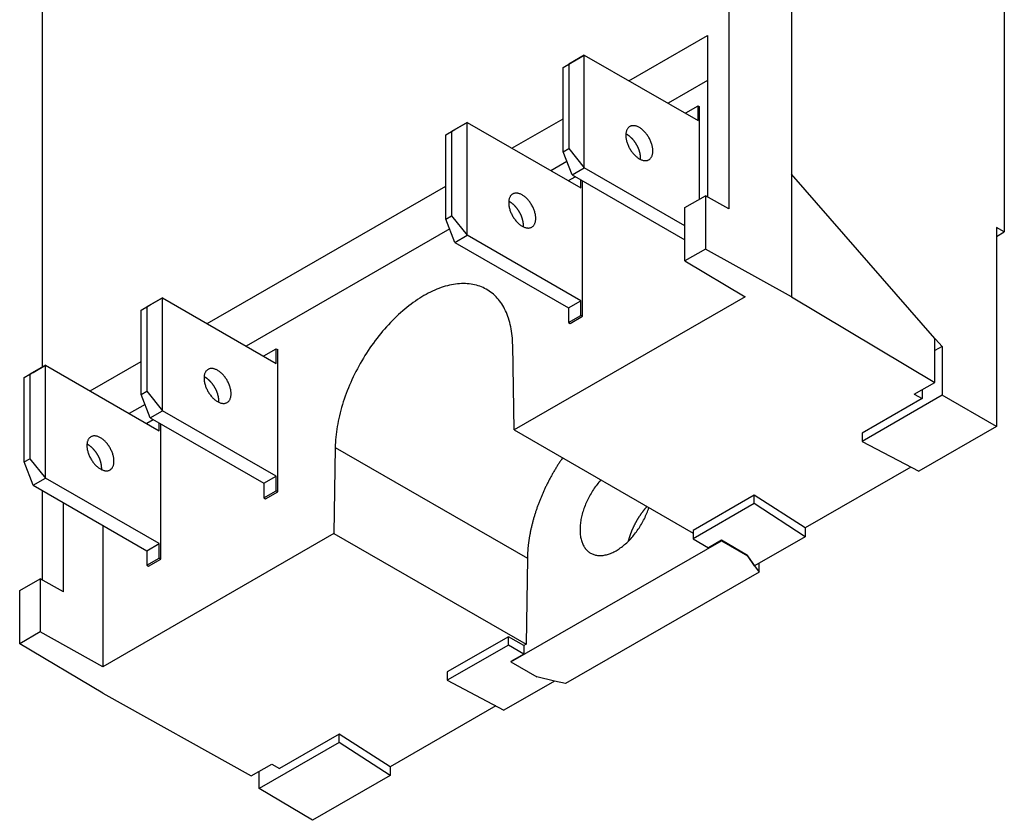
# Model space of a CAD drawing. Extents: x 35 to 270, y 100 to 375.
# Tile 9 of 14: x 38 to 83, y 299 to 336. Entities that reach past the tile are written whole.
import ezdxf

# ---------------------------------------------------------------- set-up
doc = ezdxf.new("R2010")
doc.units = 0
doc.layers.add('ARÊTES_TANGENTES_VISIBLES_', color=7, linetype='CONTINUOUS')
doc.layers.add('ARÊTES_VISIBLES_ISO_', color=7, linetype='CONTINUOUS')

msp = doc.modelspace()

# ---------------------------------------------------------------- linework, layer by layer
at = {"layer": 'ARÊTES_TANGENTES_VISIBLES_'}
msp.add_line((52.377, 316.288), (61.216, 311.198), dxfattribs=at)
at = {"layer": 'ARÊTES_VISIBLES_ISO_'}
for p, q in [((70.481, 368.966), (70.481, 327.271)), ((73.359, 364.177), (73.359, 328.859)), ((83.155, 355.311), (83.155, 326.206)), ((38.901, 319.988), (38.901, 350.781)), ((65.887, 333.164), (69.501, 335.245)), ((69.501, 335.245), (69.501, 327.816)), ((63.834, 334.346), (63.117, 333.93)), ((63.269, 334.02), (63.834, 334.346)), ((63.834, 334.346), (69.067, 331.333)), ((63.834, 329.155), (63.834, 334.346)), ((62.854, 333.779), (63.269, 334.02)), ((62.854, 333.779), (63.117, 333.93)), ((63.117, 333.93), (63.117, 330.047)), ((62.854, 329.896), (62.854, 333.779)), ((69.501, 333.173), (67.686, 332.128)), ((68.501, 331.681), (69.067, 332.007)), ((68.501, 331.681), (68.501, 331.659)), ((69.067, 332.007), (69.138, 331.967)), ((69.067, 331.333), (69.067, 332.007)), ((69.138, 327.719), (69.138, 331.967)), ((58.446, 331.243), (57.729, 330.828)), ((57.88, 330.917), (58.446, 331.243)), ((58.446, 331.243), (63.679, 328.23)), ((58.446, 326.052), (58.446, 331.243)), ((60.499, 330.061), (62.854, 331.417)), ((57.466, 330.676), (57.88, 330.917)), ((57.466, 330.676), (57.729, 330.828)), ((57.466, 326.793), (57.466, 330.676)), ((57.729, 330.828), (57.729, 326.944)), ((62.854, 329.896), (63.117, 330.047)), ((63.269, 328.829), (62.854, 329.896)), ((63.117, 330.047), (63.834, 329.155)), ((63.029, 329.446), (62.298, 329.025)), ((63.269, 328.829), (63.834, 329.155)), ((68.459, 326.492), (63.834, 329.155)), ((79.959, 321.302), (73.359, 328.859)), ((73.359, 328.859), (73.359, 323.218)), ((63.113, 328.579), (63.408, 328.749)), ((63.113, 328.579), (63.113, 328.556)), ((63.269, 328.829), (68.459, 325.84)), ((63.679, 328.23), (63.679, 328.593)), ((63.749, 322.323), (63.749, 328.552)), ((46.484, 321.99), (57.466, 328.315)), ((68.459, 327.328), (69.402, 327.871)), ((69.402, 327.871), (69.402, 325.419)), ((70.481, 327.271), (69.402, 327.871)), ((68.459, 324.875), (68.459, 327.328)), ((57.466, 326.793), (57.729, 326.944)), ((57.88, 325.726), (57.466, 326.793)), ((57.729, 326.944), (58.446, 326.052)), ((57.641, 326.343), (48.283, 320.955)), ((82.799, 326.408), (82.799, 317.251)), ((83.155, 326.206), (82.799, 326.408)), ((82.799, 326.001), (83.155, 326.206)), ((57.88, 325.726), (58.446, 326.052)), ((57.88, 325.726), (63.113, 322.713)), ((63.679, 323.039), (58.446, 326.052)), ((69.402, 325.419), (68.459, 324.875)), ((73.359, 323.218), (69.402, 325.419)), ((68.459, 324.875), (71.238, 323.218)), ((44.431, 323.173), (43.714, 322.757)), ((43.866, 322.847), (44.431, 323.173)), ((44.431, 323.173), (49.664, 320.159)), ((44.431, 317.981), (44.431, 323.173)), ((71.238, 323.218), (60.601, 317.093)), ((63.113, 322.713), (63.679, 323.039)), ((63.679, 322.364), (63.679, 323.039)), ((73.359, 323.218), (79.959, 319.282)), ((43.451, 322.606), (43.866, 322.847)), ((43.451, 322.606), (43.714, 322.757)), ((43.451, 318.722), (43.451, 322.606)), ((43.714, 322.757), (43.714, 318.874)), ((63.113, 322.713), (63.113, 322.038)), ((63.113, 322.038), (63.679, 322.364)), ((63.184, 321.998), (63.749, 322.323)), ((63.749, 322.323), (63.679, 322.364)), ((63.113, 322.038), (63.184, 321.998)), ((79.55, 321.77), (80.302, 320.942)), ((79.959, 319.282), (79.959, 321.302)), ((49.098, 320.508), (49.664, 320.834)), ((49.664, 320.834), (49.734, 320.793)), ((49.664, 320.159), (49.664, 320.834)), ((49.734, 314.253), (49.734, 320.793)), ((60.601, 317.093), (60.541, 320.99)), ((80.302, 320.942), (79.959, 320.745)), ((80.302, 320.942), (80.302, 318.689)), ((41.096, 318.888), (43.451, 320.244)), ((49.098, 320.508), (49.098, 320.485)), ((39.043, 320.07), (38.326, 319.654)), ((38.477, 319.744), (39.043, 320.07)), ((39.043, 320.07), (44.276, 317.056)), ((39.043, 314.878), (39.043, 320.07)), ((38.063, 319.503), (38.477, 319.744)), ((38.063, 319.503), (38.326, 319.654)), ((38.063, 315.62), (38.063, 319.503)), ((38.326, 319.654), (38.326, 315.771)), ((79.016, 318.739), (79.959, 319.282)), ((79.369, 318.943), (79.369, 318.535)), ((43.451, 318.722), (43.714, 318.874)), ((43.866, 317.655), (43.451, 318.722)), ((43.714, 318.874), (44.431, 317.981)), ((80.302, 318.689), (76.62, 316.568)), ((79.369, 318.535), (76.62, 316.952)), ((79.016, 318.739), (79.369, 318.535)), ((82.799, 317.251), (80.302, 318.689)), ((43.626, 318.273), (42.895, 317.852)), ((43.866, 317.655), (44.431, 317.981)), ((49.664, 314.968), (44.431, 317.981)), ((43.71, 317.405), (44.005, 317.575)), ((43.866, 317.655), (49.098, 314.642)), ((43.71, 317.405), (43.71, 317.382)), ((44.276, 317.056), (44.276, 317.419)), ((44.346, 311.15), (44.346, 317.378)), ((60.601, 317.093), (68.84, 312.348)), ((82.799, 317.251), (79.225, 315.193)), ((76.62, 316.952), (76.62, 316.568)), ((52.377, 316.288), (52.318, 312.323)), ((76.62, 316.568), (79.225, 315.193)), ((38.063, 315.62), (38.326, 315.771)), ((38.326, 315.771), (39.043, 314.878)), ((38.477, 314.553), (38.063, 315.62)), ((78.854, 315.389), (73.999, 312.592)), ((38.477, 314.553), (39.043, 314.878)), ((44.276, 311.865), (39.043, 314.878)), ((49.098, 314.642), (49.664, 314.968)), ((49.664, 314.293), (49.664, 314.968)), ((38.477, 314.553), (43.71, 311.539)), ((49.098, 314.642), (49.098, 313.968)), ((38.901, 310.195), (38.901, 314.308)), ((49.098, 313.968), (49.664, 314.293)), ((49.098, 313.968), (49.169, 313.927)), ((49.169, 313.927), (49.734, 314.253)), ((49.734, 314.253), (49.664, 314.293)), ((71.653, 314.092), (68.84, 312.472)), ((73.999, 312.592), (71.653, 314.092)), ((71.653, 313.708), (71.653, 314.092)), ((39.882, 309.65), (39.882, 313.744)), ((71.653, 313.708), (68.84, 312.088)), ((73.999, 312.183), (71.653, 313.708)), ((41.681, 312.708), (41.681, 306.197)), ((73.999, 312.592), (73.999, 312.183)), ((52.318, 312.323), (41.681, 306.197)), ((52.318, 312.323), (61.156, 307.233)), ((68.84, 312.472), (68.84, 312.088)), ((73.999, 312.183), (71.669, 310.842)), ((43.71, 311.539), (44.276, 311.865)), ((44.276, 311.191), (44.276, 311.865)), ((60.454, 306.42), (70.142, 311.998)), ((68.84, 312.088), (69.541, 311.67)), ((70.142, 312.016), (69.541, 311.67)), ((70.142, 311.998), (70.142, 312.016)), ((71.344, 311.312), (70.142, 312.016)), ((70.142, 311.998), (71.344, 311.306)), ((43.71, 311.539), (43.71, 310.865)), ((43.71, 310.865), (44.276, 311.191)), ((44.346, 311.15), (44.276, 311.191)), ((61.216, 311.198), (61.156, 307.233)), ((71.669, 310.842), (71.344, 311.312)), ((71.344, 311.306), (71.344, 311.312)), ((71.344, 311.306), (71.669, 310.842)), ((43.71, 310.865), (43.781, 310.824)), ((43.781, 310.824), (44.346, 311.15)), ((71.669, 310.842), (71.873, 310.552)), ((71.873, 310.552), (71.873, 310.959)), ((71.873, 310.552), (62.966, 305.423)), ((37.859, 309.707), (38.803, 310.25)), ((39.882, 309.65), (38.803, 310.25)), ((38.803, 310.25), (38.803, 307.798)), ((37.859, 307.254), (37.859, 309.707)), ((38.803, 307.798), (37.859, 307.254)), ((41.681, 306.197), (38.803, 307.798)), ((60.342, 307.578), (57.528, 305.958)), ((61.055, 307.175), (60.342, 307.578)), ((60.342, 307.194), (60.342, 307.578)), ((41.681, 304.976), (37.859, 307.254)), ((60.342, 307.194), (57.528, 305.574)), ((61.055, 306.784), (60.342, 307.194)), ((61.156, 307.233), (61.055, 307.175)), ((61.055, 307.175), (61.055, 306.784)), ((61.055, 306.784), (60.454, 306.438)), ((60.454, 306.438), (60.454, 306.42)), ((60.454, 306.42), (61.656, 305.728)), ((57.528, 305.958), (57.528, 305.574)), ((57.528, 305.574), (60.133, 304.199)), ((62.462, 305.54), (60.133, 304.199)), ((62.462, 305.54), (61.656, 305.728)), ((62.966, 305.423), (62.462, 305.54)), ((41.681, 304.976), (48.515, 301.175)), ((59.763, 304.394), (54.907, 301.598)), ((52.561, 303.098), (49.812, 301.515)), ((54.907, 301.598), (52.561, 303.098)), ((52.561, 302.714), (52.561, 303.098)), ((52.561, 302.714), (48.879, 300.594)), ((54.907, 301.189), (52.561, 302.714)), ((48.515, 301.175), (49.459, 301.718)), ((49.459, 301.718), (49.812, 301.515)), ((48.879, 300.594), (48.879, 301.385)), ((54.907, 301.598), (54.907, 301.189)), ((54.907, 301.189), (51.333, 299.131)), ((51.333, 299.131), (48.879, 300.594))]:
    msp.add_line(p, q, dxfattribs=at)
for points in [[(65.927, 331.055, 0), (65.905, 331.042, 0), (65.885, 331.027, 0), (65.867, 331.01, 0), (65.849, 330.991, 0), (65.832, 330.971, 0), (65.817, 330.949, 0), (65.804, 330.925, 0), (65.791, 330.9, 0), (65.78, 330.873, 0), (65.77, 330.845, 0), (65.762, 330.816, 0), (65.756, 330.786, 0), (65.75, 330.754, 0), (65.746, 330.721, 0), (65.744, 330.687, 0), (65.743, 330.652, 0), (65.744, 330.617, 0), (65.746, 330.58, 0), (65.75, 330.543, 0), (65.755, 330.505, 0), (65.762, 330.467, 0), (65.77, 330.428, 0), (65.779, 330.389, 0), (65.79, 330.35, 0), (65.803, 330.31, 0), (65.816, 330.271, 0), (65.831, 330.232, 0), (65.848, 330.192, 0), (65.865, 330.153, 0), (65.884, 330.115, 0), (65.904, 330.076, 0), (65.925, 330.039, 0), (65.947, 330.002, 0), (65.97, 329.965, 0), (65.994, 329.93, 0), (66.019, 329.895, 0), (66.045, 329.861, 0), (66.071, 329.828, 0), (66.099, 329.797, 0), (66.126, 329.766, 0), (66.155, 329.737, 0), (66.184, 329.709, 0), (66.213, 329.683, 0), (66.243, 329.658, 0), (66.273, 329.634, 0), (66.303, 329.613, 0), (66.334, 329.592, 0), (66.364, 329.574, 0), (66.395, 329.557, 0), (66.425, 329.542, 0), (66.456, 329.529, 0), (66.486, 329.517, 0), (66.516, 329.508, 0), (66.545, 329.5, 0), (66.574, 329.495, 0), (66.603, 329.491, 0), (66.631, 329.489, 0), (66.658, 329.489, 0), (66.684, 329.491, 0), (66.71, 329.495, 0), (66.735, 329.501, 0), (66.76, 329.509, 0), (66.783, 329.518, 0), (66.805, 329.53, 0), (66.826, 329.543, 0), (66.846, 329.559, 0), (66.865, 329.575, 0), (66.882, 329.594, 0), (66.899, 329.614, 0), (66.914, 329.636, 0), (66.928, 329.66, 0), (66.94, 329.685, 0), (66.951, 329.712, 0), (66.961, 329.74, 0), (66.969, 329.769, 0), (66.976, 329.8, 0), (66.981, 329.831, 0), (66.985, 329.864, 0), (66.987, 329.898, 0), (66.988, 329.933, 0), (66.987, 329.969, 0), (66.985, 330.005, 0), (66.981, 330.042, 0), (66.976, 330.08, 0), (66.969, 330.118, 0), (66.962, 330.157, 0), (66.952, 330.196, 0), (66.941, 330.235, 0), (66.929, 330.275, 0), (66.915, 330.314, 0), (66.9, 330.354, 0), (66.884, 330.393, 0), (66.866, 330.432, 0), (66.847, 330.47, 0), (66.828, 330.509, 0), (66.806, 330.546, 0), (66.784, 330.584, 0), (66.761, 330.62, 0), (66.737, 330.656, 0), (66.712, 330.69, 0), (66.687, 330.724, 0), (66.66, 330.757, 0), (66.633, 330.788, 0), (66.605, 330.819, 0), (66.576, 330.848, 0), (66.547, 330.876, 0), (66.518, 330.902, 0), (66.488, 330.927, 0), (66.458, 330.951, 0), (66.428, 330.973, 0), (66.397, 330.993, 0), (66.367, 331.011, 0), (66.336, 331.028, 0), (66.306, 331.043, 0), (66.275, 331.056, 0), (66.245, 331.068, 0), (66.216, 331.077, 0), (66.186, 331.085, 0), (66.157, 331.09, 0), (66.129, 331.094, 0), (66.101, 331.096, 0), (66.073, 331.096, 0), (66.047, 331.094, 0), (66.021, 331.09, 0), (65.996, 331.084, 0), (65.972, 331.076, 0), (65.949, 331.067, 0), (65.927, 331.055, 0)], [(66.42, 329.545, 0), (66.42, 329.554, 0), (66.421, 329.564, 0), (66.421, 329.573, 0), (66.422, 329.583, 0), (66.422, 329.592, 0), (66.422, 329.602, 0), (66.422, 329.612, 0), (66.422, 329.622, 0), (66.422, 329.632, 0), (66.422, 329.642, 0), (66.421, 329.652, 0), (66.421, 329.662, 0), (66.42, 329.672, 0), (66.419, 329.682, 0), (66.418, 329.693, 0), (66.417, 329.703, 0), (66.416, 329.713, 0), (66.415, 329.724, 0), (66.413, 329.734, 0), (66.412, 329.745, 0), (66.41, 329.755, 0), (66.409, 329.766, 0), (66.407, 329.777, 0), (66.405, 329.787, 0), (66.403, 329.798, 0), (66.401, 329.809, 0), (66.398, 329.82, 0), (66.396, 329.83, 0), (66.393, 329.841, 0), (66.391, 329.852, 0), (66.388, 329.863, 0), (66.385, 329.874, 0), (66.382, 329.885, 0), (66.379, 329.896, 0), (66.376, 329.907, 0), (66.373, 329.918, 0), (66.37, 329.929, 0), (66.366, 329.94, 0), (66.362, 329.951, 0), (66.359, 329.962, 0), (66.355, 329.973, 0), (66.351, 329.984, 0), (66.347, 329.995, 0), (66.343, 330.005, 0), (66.339, 330.016, 0), (66.334, 330.027, 0), (66.33, 330.038, 0), (66.326, 330.049, 0), (66.321, 330.06, 0), (66.316, 330.071, 0), (66.311, 330.082, 0), (66.307, 330.093, 0), (66.302, 330.104, 0), (66.296, 330.114, 0), (66.291, 330.125, 0), (66.286, 330.136, 0), (66.281, 330.147, 0), (66.275, 330.157, 0), (66.27, 330.168, 0), (66.264, 330.179, 0), (66.258, 330.189, 0), (66.253, 330.2, 0), (66.247, 330.21, 0), (66.241, 330.221, 0), (66.235, 330.231, 0), (66.229, 330.241, 0), (66.222, 330.252, 0), (66.216, 330.262, 0), (66.21, 330.272, 0), (66.203, 330.282, 0), (66.197, 330.292, 0), (66.19, 330.302, 0), (66.184, 330.312, 0), (66.177, 330.322, 0), (66.17, 330.332, 0), (66.163, 330.342, 0), (66.156, 330.351, 0), (66.149, 330.361, 0), (66.142, 330.371, 0), (66.135, 330.38, 0), (66.128, 330.389, 0), (66.121, 330.399, 0), (66.113, 330.408, 0), (66.106, 330.417, 0), (66.099, 330.426, 0), (66.091, 330.435, 0), (66.084, 330.444, 0), (66.076, 330.453, 0), (66.068, 330.461, 0), (66.061, 330.47, 0), (66.053, 330.479, 0), (66.045, 330.487, 0), (66.037, 330.495, 0), (66.029, 330.503, 0), (66.021, 330.512, 0), (66.013, 330.52, 0), (66.005, 330.528, 0), (65.997, 330.535, 0), (65.989, 330.543, 0), (65.981, 330.551, 0), (65.973, 330.558, 0), (65.965, 330.566, 0), (65.957, 330.573, 0), (65.948, 330.58, 0), (65.94, 330.587, 0), (65.932, 330.594, 0), (65.924, 330.601, 0), (65.915, 330.607, 0), (65.907, 330.614, 0), (65.898, 330.62, 0), (65.89, 330.627, 0), (65.882, 330.633, 0), (65.873, 330.639, 0), (65.865, 330.645, 0), (65.856, 330.651, 0), (65.848, 330.657, 0), (65.839, 330.662, 0), (65.831, 330.668, 0), (65.822, 330.673, 0), (65.814, 330.678, 0), (65.805, 330.683, 0), (65.797, 330.688, 0), (65.788, 330.693, 0), (65.78, 330.697, 0), (65.771, 330.702, 0), (65.763, 330.706, 0), (65.754, 330.711, 0), (65.746, 330.715, 0)], [(60.538, 327.952, 0), (60.517, 327.939, 0), (60.497, 327.924, 0), (60.478, 327.907, 0), (60.461, 327.888, 0), (60.444, 327.868, 0), (60.429, 327.846, 0), (60.416, 327.822, 0), (60.403, 327.797, 0), (60.392, 327.771, 0), (60.382, 327.743, 0), (60.374, 327.713, 0), (60.367, 327.683, 0), (60.362, 327.651, 0), (60.358, 327.618, 0), (60.356, 327.584, 0), (60.355, 327.549, 0), (60.356, 327.514, 0), (60.358, 327.477, 0), (60.362, 327.44, 0), (60.367, 327.402, 0), (60.374, 327.364, 0), (60.382, 327.325, 0), (60.391, 327.286, 0), (60.402, 327.247, 0), (60.414, 327.208, 0), (60.428, 327.168, 0), (60.443, 327.129, 0), (60.459, 327.089, 0), (60.477, 327.05, 0), (60.496, 327.012, 0), (60.516, 326.974, 0), (60.537, 326.936, 0), (60.559, 326.899, 0), (60.582, 326.862, 0), (60.606, 326.827, 0), (60.631, 326.792, 0), (60.657, 326.758, 0), (60.683, 326.725, 0), (60.71, 326.694, 0), (60.738, 326.663, 0), (60.767, 326.634, 0), (60.796, 326.606, 0), (60.825, 326.58, 0), (60.855, 326.555, 0), (60.885, 326.532, 0), (60.915, 326.51, 0), (60.946, 326.489, 0), (60.976, 326.471, 0), (61.007, 326.454, 0), (61.037, 326.439, 0), (61.068, 326.426, 0), (61.098, 326.415, 0), (61.127, 326.405, 0), (61.157, 326.397, 0), (61.186, 326.392, 0), (61.215, 326.388, 0), (61.242, 326.386, 0), (61.27, 326.386, 0), (61.296, 326.388, 0), (61.322, 326.392, 0), (61.347, 326.398, 0), (61.371, 326.406, 0), (61.395, 326.416, 0), (61.417, 326.427, 0), (61.438, 326.44, 0), (61.458, 326.456, 0), (61.477, 326.473, 0), (61.494, 326.491, 0), (61.511, 326.512, 0), (61.526, 326.534, 0), (61.539, 326.557, 0), (61.552, 326.582, 0), (61.563, 326.609, 0), (61.573, 326.637, 0), (61.581, 326.666, 0), (61.588, 326.697, 0), (61.593, 326.728, 0), (61.597, 326.761, 0), (61.599, 326.795, 0), (61.6, 326.83, 0), (61.599, 326.866, 0), (61.597, 326.902, 0), (61.593, 326.939, 0), (61.588, 326.977, 0), (61.581, 327.015, 0), (61.573, 327.054, 0), (61.564, 327.093, 0), (61.553, 327.132, 0), (61.541, 327.172, 0), (61.527, 327.211, 0), (61.512, 327.251, 0), (61.495, 327.29, 0), (61.478, 327.329, 0), (61.459, 327.368, 0), (61.439, 327.406, 0), (61.418, 327.444, 0), (61.396, 327.481, 0), (61.373, 327.517, 0), (61.349, 327.553, 0), (61.324, 327.587, 0), (61.298, 327.621, 0), (61.272, 327.654, 0), (61.245, 327.686, 0), (61.217, 327.716, 0), (61.188, 327.745, 0), (61.159, 327.773, 0), (61.13, 327.8, 0), (61.1, 327.824, 0), (61.07, 327.848, 0), (61.04, 327.87, 0), (61.009, 327.89, 0), (60.979, 327.908, 0), (60.948, 327.925, 0), (60.918, 327.94, 0), (60.887, 327.953, 0), (60.857, 327.965, 0), (60.828, 327.974, 0), (60.798, 327.982, 0), (60.769, 327.988, 0), (60.74, 327.991, 0), (60.712, 327.993, 0), (60.685, 327.993, 0), (60.659, 327.991, 0), (60.633, 327.987, 0), (60.608, 327.981, 0), (60.584, 327.974, 0), (60.56, 327.964, 0), (60.538, 327.952, 0)], [(61.032, 326.442, 0), (61.032, 326.451, 0), (61.033, 326.461, 0), (61.033, 326.47, 0), (61.034, 326.48, 0), (61.034, 326.49, 0), (61.034, 326.499, 0), (61.034, 326.509, 0), (61.034, 326.519, 0), (61.034, 326.529, 0), (61.033, 326.539, 0), (61.033, 326.549, 0), (61.032, 326.559, 0), (61.032, 326.569, 0), (61.031, 326.58, 0), (61.03, 326.59, 0), (61.029, 326.6, 0), (61.028, 326.611, 0), (61.027, 326.621, 0), (61.025, 326.632, 0), (61.024, 326.642, 0), (61.022, 326.653, 0), (61.02, 326.663, 0), (61.019, 326.674, 0), (61.017, 326.685, 0), (61.015, 326.695, 0), (61.012, 326.706, 0), (61.01, 326.717, 0), (61.008, 326.728, 0), (61.005, 326.738, 0), (61.003, 326.749, 0), (61, 326.76, 0), (60.997, 326.771, 0), (60.994, 326.782, 0), (60.991, 326.793, 0), (60.988, 326.804, 0), (60.985, 326.815, 0), (60.981, 326.826, 0), (60.978, 326.837, 0), (60.974, 326.848, 0), (60.971, 326.859, 0), (60.967, 326.87, 0), (60.963, 326.881, 0), (60.959, 326.892, 0), (60.955, 326.903, 0), (60.951, 326.914, 0), (60.946, 326.925, 0), (60.942, 326.936, 0), (60.937, 326.946, 0), (60.933, 326.957, 0), (60.928, 326.968, 0), (60.923, 326.979, 0), (60.918, 326.99, 0), (60.913, 327.001, 0), (60.908, 327.012, 0), (60.903, 327.022, 0), (60.898, 327.033, 0), (60.893, 327.044, 0), (60.887, 327.055, 0), (60.882, 327.065, 0), (60.876, 327.076, 0), (60.87, 327.086, 0), (60.864, 327.097, 0), (60.859, 327.107, 0), (60.853, 327.118, 0), (60.847, 327.128, 0), (60.84, 327.139, 0), (60.834, 327.149, 0), (60.828, 327.159, 0), (60.822, 327.169, 0), (60.815, 327.179, 0), (60.809, 327.189, 0), (60.802, 327.199, 0), (60.795, 327.209, 0), (60.789, 327.219, 0), (60.782, 327.229, 0), (60.775, 327.239, 0), (60.768, 327.249, 0), (60.761, 327.258, 0), (60.754, 327.268, 0), (60.747, 327.277, 0), (60.74, 327.287, 0), (60.733, 327.296, 0), (60.725, 327.305, 0), (60.718, 327.314, 0), (60.71, 327.323, 0), (60.703, 327.332, 0), (60.695, 327.341, 0), (60.688, 327.35, 0), (60.68, 327.359, 0), (60.672, 327.367, 0), (60.665, 327.376, 0), (60.657, 327.384, 0), (60.649, 327.392, 0), (60.641, 327.401, 0), (60.633, 327.409, 0), (60.625, 327.417, 0), (60.617, 327.425, 0), (60.609, 327.433, 0), (60.601, 327.44, 0), (60.593, 327.448, 0), (60.585, 327.455, 0), (60.577, 327.463, 0), (60.569, 327.47, 0), (60.56, 327.477, 0), (60.552, 327.484, 0), (60.544, 327.491, 0), (60.535, 327.498, 0), (60.527, 327.505, 0), (60.519, 327.511, 0), (60.51, 327.518, 0), (60.502, 327.524, 0), (60.493, 327.53, 0), (60.485, 327.536, 0), (60.477, 327.542, 0), (60.468, 327.548, 0), (60.46, 327.554, 0), (60.451, 327.559, 0), (60.443, 327.565, 0), (60.434, 327.57, 0), (60.426, 327.575, 0), (60.417, 327.58, 0), (60.409, 327.585, 0), (60.4, 327.59, 0), (60.392, 327.595, 0), (60.383, 327.599, 0), (60.375, 327.603, 0), (60.366, 327.608, 0), (60.358, 327.612, 0)], [(60.541, 320.99, 0), (60.538, 321.103, 0), (60.533, 321.214, 0), (60.525, 321.324, 0), (60.515, 321.432, 0), (60.502, 321.538, 0), (60.488, 321.643, 0), (60.47, 321.746, 0), (60.451, 321.847, 0), (60.429, 321.946, 0), (60.404, 322.043, 0), (60.378, 322.138, 0), (60.349, 322.231, 0), (60.318, 322.321, 0), (60.284, 322.41, 0), (60.248, 322.496, 0), (60.21, 322.58, 0), (60.17, 322.662, 0), (60.128, 322.741, 0), (60.083, 322.817, 0), (60.036, 322.892, 0), (59.988, 322.963, 0), (59.937, 323.032, 0), (59.884, 323.099, 0), (59.829, 323.162, 0), (59.772, 323.223, 0), (59.713, 323.281, 0), (59.652, 323.337, 0), (59.59, 323.39, 0), (59.525, 323.439, 0), (59.459, 323.486, 0), (59.391, 323.53, 0), (59.321, 323.571, 0), (59.249, 323.609, 0), (59.176, 323.645, 0), (59.101, 323.677, 0), (59.025, 323.706, 0), (58.947, 323.732, 0), (58.868, 323.755, 0), (58.787, 323.775, 0), (58.705, 323.792, 0), (58.622, 323.806, 0), (58.537, 323.816, 0), (58.451, 323.824, 0), (58.364, 323.829, 0), (58.276, 323.83, 0), (58.187, 323.828, 0), (58.096, 323.824, 0), (58.005, 323.816, 0), (57.913, 323.805, 0), (57.82, 323.791, 0), (57.726, 323.774, 0), (57.631, 323.753, 0), (57.536, 323.73, 0), (57.44, 323.704, 0), (57.344, 323.674, 0), (57.247, 323.642, 0), (57.149, 323.607, 0), (57.051, 323.568, 0), (56.953, 323.527, 0), (56.855, 323.483, 0), (56.756, 323.436, 0), (56.657, 323.386, 0), (56.558, 323.333, 0), (56.459, 323.277, 0), (56.36, 323.219, 0), (56.261, 323.157, 0), (56.162, 323.093, 0), (56.063, 323.027, 0), (55.965, 322.958, 0), (55.867, 322.886, 0), (55.769, 322.812, 0), (55.671, 322.735, 0), (55.574, 322.655, 0), (55.478, 322.574, 0), (55.382, 322.489, 0), (55.287, 322.403, 0), (55.192, 322.314, 0), (55.098, 322.224, 0), (55.005, 322.13, 0), (54.913, 322.035, 0), (54.822, 321.938, 0), (54.732, 321.839, 0), (54.642, 321.738, 0), (54.554, 321.635, 0), (54.467, 321.53, 0), (54.381, 321.423, 0), (54.297, 321.315, 0), (54.213, 321.205, 0), (54.131, 321.094, 0), (54.05, 320.981, 0), (53.971, 320.866, 0), (53.893, 320.751, 0), (53.817, 320.634, 0), (53.742, 320.515, 0), (53.669, 320.396, 0), (53.597, 320.276, 0), (53.528, 320.154, 0), (53.459, 320.032, 0), (53.393, 319.908, 0), (53.329, 319.784, 0), (53.266, 319.659, 0), (53.205, 319.534, 0), (53.146, 319.408, 0), (53.089, 319.281, 0), (53.034, 319.154, 0), (52.981, 319.027, 0), (52.931, 318.899, 0), (52.882, 318.772, 0), (52.835, 318.644, 0), (52.791, 318.516, 0), (52.748, 318.388, 0), (52.708, 318.26, 0), (52.67, 318.132, 0), (52.634, 318.005, 0), (52.601, 317.878, 0), (52.569, 317.751, 0), (52.54, 317.625, 0), (52.514, 317.499, 0), (52.489, 317.374, 0), (52.468, 317.249, 0), (52.448, 317.126, 0), (52.431, 317.003, 0), (52.416, 316.881, 0), (52.403, 316.76, 0), (52.393, 316.641, 0), (52.385, 316.522, 0), (52.38, 316.404, 0), (52.377, 316.288, 0)], [(46.523, 319.882, 0), (46.502, 319.868, 0), (46.482, 319.853, 0), (46.464, 319.836, 0), (46.446, 319.818, 0), (46.429, 319.797, 0), (46.414, 319.775, 0), (46.401, 319.752, 0), (46.388, 319.726, 0), (46.377, 319.7, 0), (46.367, 319.672, 0), (46.359, 319.643, 0), (46.353, 319.612, 0), (46.347, 319.58, 0), (46.343, 319.548, 0), (46.341, 319.514, 0), (46.34, 319.479, 0), (46.341, 319.443, 0), (46.343, 319.407, 0), (46.347, 319.369, 0), (46.352, 319.332, 0), (46.359, 319.293, 0), (46.367, 319.255, 0), (46.376, 319.216, 0), (46.387, 319.176, 0), (46.4, 319.137, 0), (46.413, 319.098, 0), (46.428, 319.058, 0), (46.445, 319.019, 0), (46.462, 318.98, 0), (46.481, 318.941, 0), (46.501, 318.903, 0), (46.522, 318.865, 0), (46.544, 318.828, 0), (46.567, 318.792, 0), (46.591, 318.756, 0), (46.616, 318.721, 0), (46.642, 318.688, 0), (46.668, 318.655, 0), (46.696, 318.623, 0), (46.723, 318.593, 0), (46.752, 318.564, 0), (46.781, 318.536, 0), (46.81, 318.509, 0), (46.84, 318.484, 0), (46.87, 318.461, 0), (46.901, 318.439, 0), (46.931, 318.419, 0), (46.961, 318.4, 0), (46.992, 318.384, 0), (47.022, 318.369, 0), (47.053, 318.355, 0), (47.083, 318.344, 0), (47.113, 318.334, 0), (47.142, 318.327, 0), (47.171, 318.321, 0), (47.2, 318.317, 0), (47.228, 318.316, 0), (47.255, 318.316, 0), (47.282, 318.318, 0), (47.307, 318.322, 0), (47.332, 318.328, 0), (47.356, 318.335, 0), (47.38, 318.345, 0), (47.402, 318.356, 0), (47.423, 318.37, 0), (47.443, 318.385, 0), (47.462, 318.402, 0), (47.479, 318.421, 0), (47.496, 318.441, 0), (47.511, 318.463, 0), (47.525, 318.487, 0), (47.537, 318.512, 0), (47.548, 318.538, 0), (47.558, 318.566, 0), (47.566, 318.596, 0), (47.573, 318.626, 0), (47.578, 318.658, 0), (47.582, 318.691, 0), (47.584, 318.725, 0), (47.585, 318.759, 0), (47.584, 318.795, 0), (47.582, 318.832, 0), (47.578, 318.869, 0), (47.573, 318.907, 0), (47.566, 318.945, 0), (47.558, 318.983, 0), (47.549, 319.023, 0), (47.538, 319.062, 0), (47.526, 319.101, 0), (47.512, 319.141, 0), (47.497, 319.18, 0), (47.481, 319.219, 0), (47.463, 319.258, 0), (47.444, 319.297, 0), (47.425, 319.335, 0), (47.404, 319.373, 0), (47.381, 319.41, 0), (47.358, 319.446, 0), (47.334, 319.482, 0), (47.309, 319.517, 0), (47.284, 319.551, 0), (47.257, 319.583, 0), (47.23, 319.615, 0), (47.202, 319.645, 0), (47.173, 319.675, 0), (47.144, 319.702, 0), (47.115, 319.729, 0), (47.085, 319.754, 0), (47.055, 319.777, 0), (47.025, 319.799, 0), (46.994, 319.819, 0), (46.964, 319.838, 0), (46.933, 319.855, 0), (46.903, 319.87, 0), (46.873, 319.883, 0), (46.842, 319.894, 0), (46.813, 319.904, 0), (46.783, 319.911, 0), (46.754, 319.917, 0), (46.726, 319.921, 0), (46.698, 319.923, 0), (46.67, 319.923, 0), (46.644, 319.921, 0), (46.618, 319.917, 0), (46.593, 319.911, 0), (46.569, 319.903, 0), (46.546, 319.893, 0), (46.523, 319.882, 0)], [(47.017, 318.371, 0), (47.017, 318.381, 0), (47.018, 318.39, 0), (47.018, 318.4, 0), (47.019, 318.409, 0), (47.019, 318.419, 0), (47.019, 318.429, 0), (47.019, 318.438, 0), (47.019, 318.448, 0), (47.019, 318.458, 0), (47.019, 318.468, 0), (47.018, 318.478, 0), (47.017, 318.489, 0), (47.017, 318.499, 0), (47.016, 318.509, 0), (47.015, 318.519, 0), (47.014, 318.53, 0), (47.013, 318.54, 0), (47.012, 318.55, 0), (47.01, 318.561, 0), (47.009, 318.571, 0), (47.007, 318.582, 0), (47.006, 318.593, 0), (47.004, 318.603, 0), (47.002, 318.614, 0), (47, 318.625, 0), (46.998, 318.635, 0), (46.995, 318.646, 0), (46.993, 318.657, 0), (46.99, 318.668, 0), (46.988, 318.679, 0), (46.985, 318.69, 0), (46.982, 318.701, 0), (46.979, 318.711, 0), (46.976, 318.722, 0), (46.973, 318.733, 0), (46.97, 318.744, 0), (46.967, 318.755, 0), (46.963, 318.766, 0), (46.959, 318.777, 0), (46.956, 318.788, 0), (46.952, 318.799, 0), (46.948, 318.81, 0), (46.944, 318.821, 0), (46.94, 318.832, 0), (46.936, 318.843, 0), (46.931, 318.854, 0), (46.927, 318.865, 0), (46.922, 318.876, 0), (46.918, 318.887, 0), (46.913, 318.898, 0), (46.908, 318.909, 0), (46.904, 318.919, 0), (46.899, 318.93, 0), (46.894, 318.941, 0), (46.888, 318.952, 0), (46.883, 318.963, 0), (46.878, 318.973, 0), (46.872, 318.984, 0), (46.867, 318.995, 0), (46.861, 319.005, 0), (46.855, 319.016, 0), (46.85, 319.026, 0), (46.844, 319.037, 0), (46.838, 319.047, 0), (46.832, 319.058, 0), (46.826, 319.068, 0), (46.819, 319.078, 0), (46.813, 319.088, 0), (46.807, 319.099, 0), (46.8, 319.109, 0), (46.794, 319.119, 0), (46.787, 319.129, 0), (46.781, 319.139, 0), (46.774, 319.149, 0), (46.767, 319.158, 0), (46.76, 319.168, 0), (46.753, 319.178, 0), (46.746, 319.188, 0), (46.739, 319.197, 0), (46.732, 319.207, 0), (46.725, 319.216, 0), (46.718, 319.225, 0), (46.71, 319.234, 0), (46.703, 319.244, 0), (46.696, 319.253, 0), (46.688, 319.262, 0), (46.681, 319.27, 0), (46.673, 319.279, 0), (46.665, 319.288, 0), (46.658, 319.297, 0), (46.65, 319.305, 0), (46.642, 319.313, 0), (46.634, 319.322, 0), (46.626, 319.33, 0), (46.618, 319.338, 0), (46.61, 319.346, 0), (46.602, 319.354, 0), (46.594, 319.362, 0), (46.586, 319.37, 0), (46.578, 319.377, 0), (46.57, 319.385, 0), (46.562, 319.392, 0), (46.554, 319.399, 0), (46.545, 319.406, 0), (46.537, 319.414, 0), (46.529, 319.42, 0), (46.52, 319.427, 0), (46.512, 319.434, 0), (46.504, 319.441, 0), (46.495, 319.447, 0), (46.487, 319.453, 0), (46.479, 319.46, 0), (46.47, 319.466, 0), (46.462, 319.472, 0), (46.453, 319.477, 0), (46.445, 319.483, 0), (46.436, 319.489, 0), (46.428, 319.494, 0), (46.419, 319.499, 0), (46.411, 319.505, 0), (46.402, 319.51, 0), (46.394, 319.515, 0), (46.385, 319.519, 0), (46.377, 319.524, 0), (46.368, 319.528, 0), (46.36, 319.533, 0), (46.351, 319.537, 0), (46.343, 319.541, 0)], [(41.135, 316.779, 0), (41.114, 316.765, 0), (41.094, 316.75, 0), (41.075, 316.733, 0), (41.058, 316.715, 0), (41.041, 316.694, 0), (41.026, 316.672, 0), (41.013, 316.649, 0), (41, 316.624, 0), (40.989, 316.597, 0), (40.979, 316.569, 0), (40.971, 316.54, 0), (40.964, 316.509, 0), (40.959, 316.478, 0), (40.955, 316.445, 0), (40.953, 316.411, 0), (40.952, 316.376, 0), (40.953, 316.34, 0), (40.955, 316.304, 0), (40.959, 316.267, 0), (40.964, 316.229, 0), (40.971, 316.191, 0), (40.979, 316.152, 0), (40.988, 316.113, 0), (40.999, 316.074, 0), (41.011, 316.034, 0), (41.025, 315.995, 0), (41.04, 315.955, 0), (41.056, 315.916, 0), (41.074, 315.877, 0), (41.093, 315.838, 0), (41.113, 315.8, 0), (41.134, 315.762, 0), (41.156, 315.725, 0), (41.179, 315.689, 0), (41.203, 315.653, 0), (41.228, 315.618, 0), (41.254, 315.585, 0), (41.28, 315.552, 0), (41.307, 315.52, 0), (41.335, 315.49, 0), (41.364, 315.461, 0), (41.393, 315.433, 0), (41.422, 315.406, 0), (41.452, 315.382, 0), (41.482, 315.358, 0), (41.512, 315.336, 0), (41.543, 315.316, 0), (41.573, 315.298, 0), (41.604, 315.281, 0), (41.634, 315.266, 0), (41.665, 315.253, 0), (41.695, 315.241, 0), (41.724, 315.232, 0), (41.754, 315.224, 0), (41.783, 315.218, 0), (41.812, 315.215, 0), (41.839, 315.213, 0), (41.867, 315.213, 0), (41.893, 315.215, 0), (41.919, 315.219, 0), (41.944, 315.225, 0), (41.968, 315.232, 0), (41.992, 315.242, 0), (42.014, 315.254, 0), (42.035, 315.267, 0), (42.055, 315.282, 0), (42.074, 315.299, 0), (42.091, 315.318, 0), (42.108, 315.338, 0), (42.123, 315.36, 0), (42.136, 315.384, 0), (42.149, 315.409, 0), (42.16, 315.435, 0), (42.17, 315.463, 0), (42.178, 315.493, 0), (42.184, 315.523, 0), (42.19, 315.555, 0), (42.194, 315.588, 0), (42.196, 315.622, 0), (42.197, 315.657, 0), (42.196, 315.692, 0), (42.194, 315.729, 0), (42.19, 315.766, 0), (42.185, 315.804, 0), (42.178, 315.842, 0), (42.17, 315.881, 0), (42.161, 315.92, 0), (42.15, 315.959, 0), (42.138, 315.998, 0), (42.124, 316.038, 0), (42.109, 316.077, 0), (42.093, 316.116, 0), (42.075, 316.155, 0), (42.056, 316.194, 0), (42.036, 316.232, 0), (42.015, 316.27, 0), (41.993, 316.307, 0), (41.97, 316.344, 0), (41.946, 316.379, 0), (41.921, 316.414, 0), (41.895, 316.448, 0), (41.869, 316.481, 0), (41.842, 316.512, 0), (41.814, 316.543, 0), (41.785, 316.572, 0), (41.756, 316.6, 0), (41.727, 316.626, 0), (41.697, 316.651, 0), (41.667, 316.674, 0), (41.637, 316.696, 0), (41.606, 316.716, 0), (41.576, 316.735, 0), (41.545, 316.752, 0), (41.515, 316.767, 0), (41.484, 316.78, 0), (41.454, 316.791, 0), (41.425, 316.801, 0), (41.395, 316.808, 0), (41.366, 316.814, 0), (41.337, 316.818, 0), (41.309, 316.82, 0), (41.282, 316.82, 0), (41.256, 316.818, 0), (41.23, 316.814, 0), (41.205, 316.808, 0), (41.181, 316.8, 0), (41.157, 316.79, 0), (41.135, 316.779, 0)], [(41.629, 315.268, 0), (41.629, 315.278, 0), (41.63, 315.287, 0), (41.63, 315.297, 0), (41.631, 315.306, 0), (41.631, 315.316, 0), (41.631, 315.326, 0), (41.631, 315.336, 0), (41.631, 315.346, 0), (41.631, 315.355, 0), (41.63, 315.366, 0), (41.63, 315.376, 0), (41.629, 315.386, 0), (41.629, 315.396, 0), (41.628, 315.406, 0), (41.627, 315.416, 0), (41.626, 315.427, 0), (41.625, 315.437, 0), (41.624, 315.448, 0), (41.622, 315.458, 0), (41.621, 315.469, 0), (41.619, 315.479, 0), (41.617, 315.49, 0), (41.616, 315.5, 0), (41.614, 315.511, 0), (41.612, 315.522, 0), (41.609, 315.533, 0), (41.607, 315.543, 0), (41.605, 315.554, 0), (41.602, 315.565, 0), (41.6, 315.576, 0), (41.597, 315.587, 0), (41.594, 315.598, 0), (41.591, 315.609, 0), (41.588, 315.62, 0), (41.585, 315.63, 0), (41.582, 315.641, 0), (41.578, 315.652, 0), (41.575, 315.663, 0), (41.571, 315.674, 0), (41.568, 315.685, 0), (41.564, 315.696, 0), (41.56, 315.707, 0), (41.556, 315.718, 0), (41.552, 315.729, 0), (41.548, 315.74, 0), (41.543, 315.751, 0), (41.539, 315.762, 0), (41.534, 315.773, 0), (41.53, 315.784, 0), (41.525, 315.795, 0), (41.52, 315.806, 0), (41.515, 315.817, 0), (41.51, 315.827, 0), (41.505, 315.838, 0), (41.5, 315.849, 0), (41.495, 315.86, 0), (41.49, 315.87, 0), (41.484, 315.881, 0), (41.479, 315.892, 0), (41.473, 315.902, 0), (41.467, 315.913, 0), (41.462, 315.923, 0), (41.456, 315.934, 0), (41.45, 315.944, 0), (41.444, 315.955, 0), (41.438, 315.965, 0), (41.431, 315.975, 0), (41.425, 315.986, 0), (41.419, 315.996, 0), (41.412, 316.006, 0), (41.406, 316.016, 0), (41.399, 316.026, 0), (41.392, 316.036, 0), (41.386, 316.046, 0), (41.379, 316.056, 0), (41.372, 316.065, 0), (41.365, 316.075, 0), (41.358, 316.085, 0), (41.351, 316.094, 0), (41.344, 316.104, 0), (41.337, 316.113, 0), (41.33, 316.122, 0), (41.322, 316.132, 0), (41.315, 316.141, 0), (41.307, 316.15, 0), (41.3, 316.159, 0), (41.292, 316.168, 0), (41.285, 316.176, 0), (41.277, 316.185, 0), (41.269, 316.194, 0), (41.262, 316.202, 0), (41.254, 316.211, 0), (41.246, 316.219, 0), (41.238, 316.227, 0), (41.23, 316.235, 0), (41.222, 316.243, 0), (41.214, 316.251, 0), (41.206, 316.259, 0), (41.198, 316.267, 0), (41.19, 316.274, 0), (41.182, 316.282, 0), (41.174, 316.289, 0), (41.166, 316.297, 0), (41.157, 316.304, 0), (41.149, 316.311, 0), (41.141, 316.318, 0), (41.132, 316.324, 0), (41.124, 316.331, 0), (41.116, 316.338, 0), (41.107, 316.344, 0), (41.099, 316.35, 0), (41.09, 316.357, 0), (41.082, 316.363, 0), (41.074, 316.369, 0), (41.065, 316.375, 0), (41.057, 316.38, 0), (41.048, 316.386, 0), (41.04, 316.391, 0), (41.031, 316.397, 0), (41.023, 316.402, 0), (41.014, 316.407, 0), (41.006, 316.412, 0), (40.997, 316.416, 0), (40.989, 316.421, 0), (40.98, 316.426, 0), (40.972, 316.43, 0), (40.963, 316.434, 0), (40.955, 316.438, 0)], [(62.831, 315.808, 0), (62.809, 315.775, 0), (62.786, 315.741, 0), (62.763, 315.707, 0), (62.74, 315.673, 0), (62.718, 315.64, 0), (62.696, 315.606, 0), (62.674, 315.571, 0), (62.651, 315.537, 0), (62.63, 315.503, 0), (62.608, 315.468, 0), (62.586, 315.434, 0), (62.565, 315.399, 0), (62.543, 315.365, 0), (62.522, 315.33, 0), (62.501, 315.295, 0), (62.48, 315.26, 0), (62.459, 315.225, 0), (62.439, 315.19, 0), (62.418, 315.154, 0), (62.398, 315.119, 0), (62.377, 315.083, 0), (62.357, 315.048, 0), (62.337, 315.012, 0), (62.318, 314.977, 0), (62.298, 314.941, 0), (62.279, 314.905, 0), (62.259, 314.869, 0), (62.24, 314.833, 0), (62.221, 314.797, 0), (62.202, 314.761, 0), (62.183, 314.725, 0), (62.165, 314.689, 0), (62.146, 314.652, 0), (62.128, 314.616, 0), (62.11, 314.58, 0), (62.092, 314.543, 0), (62.074, 314.507, 0), (62.056, 314.47, 0), (62.039, 314.434, 0), (62.022, 314.397, 0), (62.005, 314.36, 0), (61.988, 314.323, 0), (61.971, 314.287, 0), (61.954, 314.25, 0), (61.938, 314.213, 0), (61.921, 314.176, 0), (61.905, 314.139, 0), (61.889, 314.102, 0), (61.873, 314.065, 0), (61.858, 314.028, 0), (61.843, 313.991, 0), (61.827, 313.954, 0), (61.812, 313.917, 0), (61.797, 313.88, 0), (61.782, 313.842, 0), (61.768, 313.805, 0), (61.753, 313.768, 0), (61.739, 313.731, 0), (61.725, 313.694, 0), (61.711, 313.656, 0), (61.697, 313.619, 0), (61.684, 313.582, 0), (61.671, 313.544, 0), (61.657, 313.507, 0), (61.645, 313.47, 0), (61.632, 313.433, 0), (61.619, 313.395, 0), (61.607, 313.358, 0), (61.594, 313.321, 0), (61.582, 313.284, 0), (61.571, 313.246, 0), (61.559, 313.209, 0), (61.547, 313.172, 0), (61.536, 313.135, 0), (61.525, 313.098, 0), (61.514, 313.06, 0), (61.503, 313.023, 0), (61.493, 312.986, 0), (61.482, 312.949, 0), (61.472, 312.912, 0), (61.462, 312.875, 0), (61.452, 312.838, 0), (61.443, 312.801, 0), (61.433, 312.764, 0), (61.424, 312.727, 0), (61.415, 312.69, 0), (61.406, 312.653, 0), (61.398, 312.616, 0), (61.389, 312.58, 0), (61.381, 312.543, 0), (61.373, 312.506, 0), (61.365, 312.47, 0), (61.358, 312.433, 0), (61.35, 312.397, 0), (61.343, 312.36, 0), (61.336, 312.324, 0), (61.329, 312.287, 0), (61.322, 312.251, 0), (61.316, 312.215, 0), (61.309, 312.179, 0), (61.303, 312.142, 0), (61.298, 312.106, 0), (61.292, 312.07, 0), (61.286, 312.035, 0), (61.281, 311.999, 0), (61.276, 311.963, 0), (61.271, 311.927, 0), (61.267, 311.892, 0), (61.262, 311.856, 0), (61.258, 311.821, 0), (61.254, 311.785, 0), (61.25, 311.75, 0), (61.246, 311.715, 0), (61.243, 311.68, 0), (61.24, 311.645, 0), (61.236, 311.61, 0), (61.234, 311.575, 0), (61.231, 311.54, 0), (61.229, 311.506, 0), (61.226, 311.471, 0), (61.224, 311.437, 0), (61.222, 311.402, 0), (61.221, 311.368, 0), (61.219, 311.334, 0), (61.218, 311.3, 0), (61.217, 311.266, 0), (61.216, 311.232, 0), (61.216, 311.198, 0)], [(64.593, 314.794, 0), (64.548, 314.743, 0), (64.504, 314.691, 0), (64.46, 314.637, 0), (64.418, 314.583, 0), (64.376, 314.527, 0), (64.335, 314.471, 0), (64.294, 314.414, 0), (64.255, 314.356, 0), (64.217, 314.297, 0), (64.18, 314.237, 0), (64.143, 314.177, 0), (64.108, 314.116, 0), (64.074, 314.054, 0), (64.04, 313.992, 0), (64.008, 313.93, 0), (63.978, 313.867, 0), (63.948, 313.803, 0), (63.919, 313.739, 0), (63.892, 313.675, 0), (63.866, 313.611, 0), (63.842, 313.547, 0), (63.818, 313.483, 0), (63.796, 313.418, 0), (63.776, 313.354, 0), (63.756, 313.29, 0), (63.738, 313.226, 0), (63.722, 313.162, 0), (63.707, 313.098, 0), (63.693, 313.035, 0), (63.681, 312.972, 0), (63.67, 312.909, 0), (63.661, 312.848, 0), (63.653, 312.786, 0), (63.647, 312.725, 0), (63.642, 312.665, 0), (63.639, 312.606, 0), (63.637, 312.547, 0), (63.636, 312.489, 0), (63.637, 312.432, 0), (63.64, 312.376, 0), (63.644, 312.321, 0), (63.65, 312.267, 0), (63.657, 312.214, 0), (63.665, 312.162, 0), (63.675, 312.112, 0), (63.687, 312.062, 0), (63.7, 312.014, 0), (63.714, 311.967, 0), (63.73, 311.921, 0), (63.747, 311.877, 0), (63.766, 311.834, 0), (63.786, 311.793, 0), (63.807, 311.753, 0), (63.83, 311.715, 0), (63.854, 311.678, 0), (63.879, 311.643, 0), (63.906, 311.61, 0), (63.933, 311.578, 0), (63.962, 311.548, 0), (63.993, 311.52, 0), (64.024, 311.493, 0), (64.057, 311.468, 0), (64.09, 311.445, 0), (64.125, 311.424, 0), (64.161, 311.404, 0), (64.198, 311.387, 0), (64.236, 311.371, 0), (64.275, 311.357, 0), (64.314, 311.345, 0), (64.355, 311.335, 0), (64.396, 311.327, 0), (64.439, 311.321, 0), (64.482, 311.317, 0), (64.525, 311.314, 0), (64.57, 311.314, 0), (64.615, 311.316, 0), (64.661, 311.319, 0), (64.707, 311.324, 0), (64.754, 311.332, 0), (64.801, 311.341, 0), (64.849, 311.352, 0), (64.897, 311.365, 0), (64.946, 311.38, 0), (64.995, 311.397, 0), (65.044, 311.415, 0), (65.093, 311.436, 0), (65.143, 311.458, 0), (65.192, 311.482, 0), (65.242, 311.508, 0), (65.292, 311.536, 0), (65.342, 311.565, 0), (65.392, 311.596, 0), (65.441, 311.629, 0), (65.491, 311.663, 0), (65.54, 311.699, 0), (65.59, 311.737, 0), (65.638, 311.776, 0), (65.687, 311.817, 0), (65.735, 311.859, 0), (65.783, 311.902, 0), (65.831, 311.947, 0), (65.878, 311.994, 0), (65.924, 312.041, 0), (65.97, 312.09, 0), (66.015, 312.14, 0), (66.06, 312.192, 0), (66.104, 312.244, 0), (66.147, 312.298, 0), (66.19, 312.353, 0), (66.231, 312.408, 0), (66.272, 312.465, 0), (66.312, 312.522, 0), (66.351, 312.581, 0), (66.389, 312.64, 0), (66.426, 312.7, 0), (66.462, 312.76, 0), (66.497, 312.821, 0), (66.531, 312.883, 0), (66.564, 312.945, 0), (66.596, 313.008, 0), (66.626, 313.071, 0), (66.656, 313.135, 0), (66.684, 313.198, 0), (66.711, 313.262, 0), (66.736, 313.327, 0), (66.761, 313.391, 0), (66.784, 313.455, 0), (66.805, 313.52, 0)], [(66.714, 313.572, 0), (66.705, 313.562, 0), (66.695, 313.551, 0), (66.686, 313.54, 0), (66.677, 313.53, 0), (66.667, 313.519, 0), (66.658, 313.508, 0), (66.649, 313.498, 0), (66.64, 313.487, 0), (66.631, 313.476, 0), (66.622, 313.465, 0), (66.612, 313.454, 0), (66.603, 313.443, 0), (66.594, 313.432, 0), (66.585, 313.421, 0), (66.577, 313.409, 0), (66.568, 313.398, 0), (66.559, 313.387, 0), (66.55, 313.375, 0), (66.541, 313.364, 0), (66.532, 313.353, 0), (66.524, 313.341, 0), (66.515, 313.33, 0), (66.506, 313.318, 0), (66.498, 313.307, 0), (66.489, 313.295, 0), (66.48, 313.283, 0), (66.472, 313.272, 0), (66.463, 313.26, 0), (66.455, 313.248, 0), (66.447, 313.236, 0), (66.438, 313.224, 0), (66.43, 313.212, 0), (66.421, 313.201, 0), (66.413, 313.189, 0), (66.405, 313.177, 0), (66.397, 313.165, 0), (66.389, 313.152, 0), (66.381, 313.14, 0), (66.373, 313.128, 0), (66.365, 313.116, 0), (66.356, 313.104, 0), (66.349, 313.091, 0), (66.341, 313.079, 0), (66.333, 313.067, 0), (66.325, 313.054, 0), (66.317, 313.042, 0), (66.309, 313.03, 0), (66.302, 313.017, 0), (66.294, 313.005, 0), (66.287, 312.992, 0), (66.279, 312.98, 0), (66.272, 312.967, 0), (66.264, 312.955, 0), (66.257, 312.942, 0), (66.249, 312.929, 0), (66.242, 312.917, 0), (66.235, 312.904, 0), (66.227, 312.891, 0), (66.22, 312.878, 0), (66.213, 312.866, 0), (66.206, 312.853, 0), (66.199, 312.84, 0), (66.192, 312.827, 0), (66.185, 312.814, 0), (66.178, 312.801, 0), (66.171, 312.788, 0), (66.164, 312.775, 0), (66.158, 312.762, 0), (66.151, 312.749, 0), (66.144, 312.736, 0), (66.138, 312.723, 0), (66.131, 312.71, 0), (66.124, 312.697, 0), (66.118, 312.684, 0), (66.112, 312.671, 0), (66.105, 312.658, 0), (66.099, 312.645, 0), (66.093, 312.632, 0), (66.086, 312.619, 0), (66.08, 312.605, 0), (66.074, 312.592, 0), (66.068, 312.579, 0), (66.062, 312.566, 0), (66.056, 312.553, 0), (66.05, 312.539, 0), (66.044, 312.526, 0), (66.039, 312.513, 0), (66.033, 312.5, 0), (66.027, 312.486, 0), (66.022, 312.473, 0), (66.016, 312.46, 0), (66.01, 312.446, 0), (66.005, 312.433, 0), (66, 312.42, 0), (65.994, 312.406, 0), (65.989, 312.393, 0), (65.984, 312.38, 0), (65.978, 312.366, 0), (65.973, 312.353, 0), (65.968, 312.34, 0), (65.963, 312.326, 0), (65.958, 312.313, 0), (65.953, 312.3, 0), (65.949, 312.286, 0), (65.944, 312.273, 0), (65.939, 312.259, 0), (65.934, 312.246, 0), (65.93, 312.233, 0), (65.925, 312.219, 0), (65.921, 312.206, 0), (65.916, 312.193, 0), (65.912, 312.179, 0), (65.907, 312.166, 0), (65.903, 312.152, 0), (65.899, 312.139, 0), (65.895, 312.126, 0), (65.891, 312.112, 0), (65.887, 312.099, 0), (65.883, 312.086, 0), (65.879, 312.072, 0), (65.875, 312.059, 0), (65.871, 312.046, 0), (65.868, 312.032, 0), (65.864, 312.019, 0), (65.86, 312.006, 0), (65.857, 311.992, 0), (65.853, 311.979, 0), (65.85, 311.966, 0)]]:
    msp.add_polyline3d(points, dxfattribs=at)

doc.saveas('drawing.dxf')
